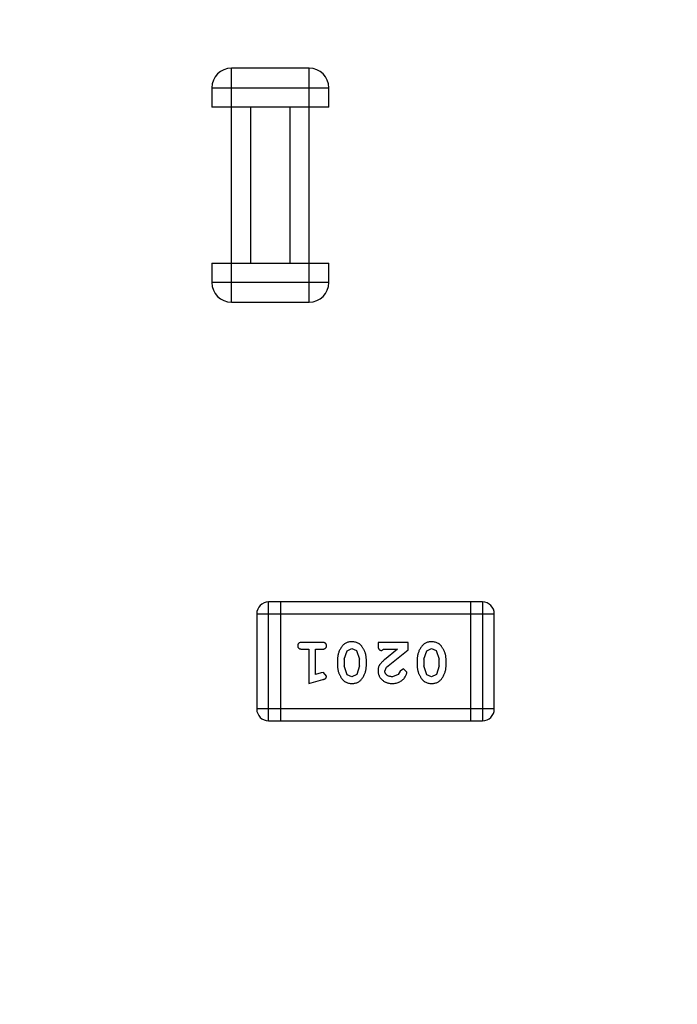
# Model space of a CAD drawing. Header units: millimetres. Extents: x -1 to 131, y 28 to 92.
# Tile 32 of 41: x 118.52 to 120.2, y 58.95 to 61.47. Entities that reach past the tile are written whole.
import ezdxf

# ---------------------------------------------------------------- set-up
doc = ezdxf.new("R2010")
doc.units = ezdxf.units.MM
doc.header["$LTSCALE"] = 1.21
doc.header["$MEASUREMENT"] = 0
doc.header["$PDMODE"] = 3
doc.header["$PDSIZE"] = 0.3125
doc.layers.get('0').update_dxf_attribs({"linetype": 'CONTINUOUS'})
doc.layers.get('DEFPOINTS').update_dxf_attribs({"linetype": 'CONTINUOUS'})
doc.layers.add('Dim', color=3, linetype='CONTINUOUS', lineweight=25)
doc.styles.get("Standard").update_dxf_attribs({"font": 'txt', "width": 0.8})
doc.dimstyles.get("Standard").update_dxf_attribs({"dimtxt": 0.15625, "dimasz": 0.1875, "dimexe": 0.125, "dimexo": 0.0625, "dimgap": 0.09, "dimtad": 0, "dimtih": 1, "dimtoh": 1, "dimzin": 4, "dimdsep": 46, "dimtxsty": 'Standard', "dimblk": '_FILLED', "dimblk1": '_FILLED', "dimblk2": '_FILLED', "dimcen": 0.09, "dimazin": 1, "dimtp": 0.01, "dimtm": 0.01, "dimtfac": 1, "dimtofl": 0, "dimtmove": 0, "dimatfit": 3, "dimldrblk": '_FILLED', "dimfxl": 1, "dimtolj": 1, "dimtzin": 4, "dimarcsym": 0})

# ---------------------------------------------------------------- blocks, each defined once
blk = doc.blocks.new('_FILLED')
at = {"color": 0, "linetype": 'ByBlock'}
blk.add_solid([(0, 0), (-1, 0.1667), (-1, -0.1667)], dxfattribs=at)
blk = doc.blocks.new('*D24')
at = {"color": 0, "linetype": 'ByBlock', "lineweight": -2}
for p, q in [((102.1848, 59.1277), (102.1848, 69.0592)), ((123.7348, 59.1277), (123.7348, 69.0592)), ((102.1848, 68.9342), (111.4032, 68.9342)), ((123.7348, 68.9342), (114.5165, 68.9342))]:
    blk.add_line(p, q, dxfattribs=at)
at = {"layer": 'DEFPOINTS', "color": 0, "linetype": 'ByBlock'}
for p in [(102.1848, 59.0652), (123.7348, 59.0652)]:
    blk.add_point(p, dxfattribs=at)
at = {"color": 0, "linetype": 'ByBlock', "lineweight": -2, "rotation": 180}
blk.add_blockref('_FILLED', (102.1848, 68.9342), dxfattribs=at)
at = {"color": 0, "linetype": 'ByBlock', "lineweight": -2}
blk.add_blockref('_FILLED', (123.7348, 68.9342), dxfattribs=at)
at = {"color": 0, "linetype": 'ByBlock', "lineweight": -2, "insert": (112.9598, 68.9342), "char_height": 1, "attachment_point": 5}
blk.add_mtext('\\A1;21.55', dxfattribs=at)
blk = doc.blocks.new('*D25')
at = {"color": 0, "linetype": 'ByBlock', "lineweight": -2}
for p, q in [((99.4598, 55.5277), (99.4598, 71.01)), ((126.4597, 55.5277), (126.4597, 71.01)), ((99.4598, 70.885), (111.4031, 70.885)), ((126.4597, 70.885), (114.5164, 70.885))]:
    blk.add_line(p, q, dxfattribs=at)
at = {"layer": 'DEFPOINTS', "color": 0, "linetype": 'ByBlock'}
for p in [(99.4598, 55.4652), (126.4597, 55.4652)]:
    blk.add_point(p, dxfattribs=at)
at = {"color": 0, "linetype": 'ByBlock', "lineweight": -2, "rotation": 180}
blk.add_blockref('_FILLED', (99.4598, 70.885), dxfattribs=at)
at = {"color": 0, "linetype": 'ByBlock', "lineweight": -2}
blk.add_blockref('_FILLED', (126.4597, 70.885), dxfattribs=at)
at = {"color": 0, "linetype": 'ByBlock', "lineweight": -2, "insert": (112.9597, 70.885), "char_height": 1, "attachment_point": 5}
blk.add_mtext('\\A1;27.00', dxfattribs=at)

msp = doc.modelspace()

# ---------------------------------------------------------------- linework, layer by layer
at = {"color": 7, "linetype": 'Continuous'}
for p, q in [((119.0588, 60.7488), (119.0588, 61.3488)), ((119.2588, 61.3488), (119.0588, 61.3488)), ((119.2588, 60.7488), (119.2588, 61.3488)), ((119.0088, 61.2988), (119.0088, 61.2488)), ((119.0088, 61.2988), (119.3088, 61.2988)), ((119.3088, 61.2488), (119.3088, 61.2988)), ((119.3088, 61.2488), (119.0088, 61.2488)), ((119.1088, 60.8488), (119.1088, 61.2488)), ((119.2088, 61.2488), (119.2088, 60.8488)), ((119.0088, 60.8488), (119.0088, 60.7988)), ((119.0088, 60.8488), (119.3088, 60.8488)), ((119.3088, 60.7988), (119.3088, 60.8488)), ((119.3088, 60.7988), (119.0088, 60.7988)), ((119.0588, 60.7488), (119.2588, 60.7488)), ((119.1544, 59.6747), (119.1544, 59.9795)), ((119.7031, 59.9795), (119.1544, 59.9795)), ((119.1849, 59.9795), (119.1849, 59.6747)), ((119.6726, 59.9795), (119.6726, 59.6747)), ((119.7031, 59.9795), (119.7031, 59.6747)), ((119.124, 59.949), (119.124, 59.7051)), ((119.124, 59.949), (119.7336, 59.949)), ((119.7336, 59.7051), (119.7336, 59.949)), ((119.2919, 59.8758), (119.24, 59.8758)), ((119.4351, 59.8758), (119.4351, 59.868)), ((119.5121, 59.8758), (119.4351, 59.8758)), ((119.5121, 59.857), (119.5121, 59.8758)), ((119.24, 59.8585), (119.2573, 59.8585)), ((119.2573, 59.8585), (119.2573, 59.7704)), ((119.2746, 59.7936), (119.2746, 59.8585)), ((119.2746, 59.8585), (119.2919, 59.8585)), ((119.3485, 59.8325), (119.3558, 59.8543)), ((119.3558, 59.8543), (119.3681, 59.8601)), ((119.3681, 59.8601), (119.3802, 59.8548)), ((119.3802, 59.8548), (119.3879, 59.8325)), ((119.4437, 59.8554), (119.4492, 59.8585)), ((119.4492, 59.8585), (119.4854, 59.8585)), ((119.4854, 59.8585), (119.4518, 59.8315)), ((119.4571, 59.812), (119.5121, 59.857)), ((119.553, 59.8325), (119.5603, 59.8543)), ((119.5603, 59.8543), (119.5726, 59.8601)), ((119.5726, 59.8601), (119.5847, 59.8548)), ((119.5847, 59.8548), (119.5924, 59.8325)), ((119.3312, 59.8328), (119.3312, 59.815)), ((119.3485, 59.8325), (119.3485, 59.8153)), ((119.3561, 59.793), (119.3485, 59.8153)), ((119.3879, 59.8153), (119.3806, 59.7935)), ((119.3879, 59.8153), (119.3879, 59.8325)), ((119.4052, 59.815), (119.4052, 59.8328)), ((119.5357, 59.8328), (119.5357, 59.815)), ((119.553, 59.8325), (119.553, 59.8153)), ((119.5606, 59.793), (119.553, 59.8153)), ((119.5924, 59.8153), (119.5851, 59.7935)), ((119.5924, 59.8153), (119.5924, 59.8325)), ((119.6097, 59.815), (119.6097, 59.8328)), ((119.2896, 59.7977), (119.2746, 59.7936)), ((119.295, 59.7987), (119.2896, 59.7977)), ((119.3029, 59.7895), (119.295, 59.7987)), ((119.3682, 59.7877), (119.3561, 59.793)), ((119.3806, 59.7935), (119.3682, 59.7877)), ((119.4524, 59.8023), (119.4571, 59.812)), ((119.4867, 59.7931), (119.4719, 59.7877)), ((119.4917, 59.8016), (119.4867, 59.7931)), ((119.5002, 59.8082), (119.4917, 59.8016)), ((119.509, 59.7998), (119.5002, 59.8082)), ((119.5728, 59.7877), (119.5606, 59.793)), ((119.5851, 59.7935), (119.5728, 59.7877)), ((119.2573, 59.7704), (119.2939, 59.7803)), ((119.7336, 59.7051), (119.124, 59.7051)), ((119.1544, 59.6747), (119.7031, 59.6747))]:
    msp.add_line(p, q, dxfattribs=at)
for centre, radius, start, end in [((119.0588, 61.2988), 0.05, 90, 180), ((119.2588, 61.2988), 0.05, 0, 90), ((119.0588, 60.7988), 0.05, 180, 270), ((119.2588, 60.7988), 0.05, 270, 0), ((119.1544, 59.949), 0.0305, 90, 180), ((119.7031, 59.949), 0.0305, 0, 90), ((119.1544, 59.7051), 0.0305, 180, 270), ((119.7031, 59.7051), 0.0305, 270, 0)]:
    msp.add_arc(centre, radius, start, end, dxfattribs=at)
for points, knots in [([(119.24, 59.8758), (119.2391, 59.8758), (119.2374, 59.8758), (119.2351, 59.8753), (119.2331, 59.8746), (119.2316, 59.8735), (119.2304, 59.8722), (119.2296, 59.8707), (119.2291, 59.869), (119.229, 59.8678), (119.229, 59.8672)], [0, 0, 0, 0, 0.169012, 0.317488, 0.445429, 0.560977, 0.67065, 0.776666, 0.88492, 1, 1, 1, 1]), ([(119.229, 59.8672), (119.229, 59.8666), (119.2291, 59.8654), (119.2296, 59.8637), (119.2304, 59.8622), (119.2316, 59.8609), (119.2331, 59.8598), (119.2351, 59.8591), (119.2374, 59.8586), (119.2391, 59.8585), (119.24, 59.8585)], [0, 0, 0, 0, 0.11517, 0.223509, 0.328254, 0.438012, 0.553651, 0.682263, 0.830856, 1, 1, 1, 1]), ([(119.3029, 59.8672), (119.3029, 59.8678), (119.3028, 59.869), (119.3023, 59.8707), (119.3015, 59.8722), (119.3003, 59.8735), (119.2988, 59.8746), (119.2968, 59.8753), (119.2945, 59.8758), (119.2928, 59.8758), (119.2919, 59.8758)], [0, 0, 0, 0, 0.115051, 0.223278, 0.329269, 0.437893, 0.554681, 0.682591, 0.83103, 1, 1, 1, 1]), ([(119.2919, 59.8585), (119.2928, 59.8585), (119.2945, 59.8586), (119.2968, 59.859), (119.2988, 59.8598), (119.3003, 59.8609), (119.3015, 59.8622), (119.3023, 59.8637), (119.3028, 59.8654), (119.3029, 59.8666), (119.3029, 59.8672)], [0, 0, 0, 0, 0.169102, 0.317658, 0.446239, 0.563118, 0.671828, 0.776546, 0.884858, 1, 1, 1, 1]), ([(119.3681, 59.8774), (119.3667, 59.8774), (119.3639, 59.8773), (119.3598, 59.8766), (119.3559, 59.8755), (119.3524, 59.8739), (119.349, 59.8718), (119.346, 59.8693), (119.3432, 59.8664), (119.3407, 59.863), (119.3385, 59.8594), (119.3366, 59.8557), (119.3349, 59.852), (119.3336, 59.8482), (119.3325, 59.8444), (119.3318, 59.8406), (119.3313, 59.8367), (119.3313, 59.8341), (119.3312, 59.8328)], [0, 0, 0, 0, 0.067217, 0.131051, 0.19272, 0.252824, 0.312745, 0.373449, 0.436041, 0.501494, 0.567761, 0.632087, 0.695096, 0.757109, 0.817993, 0.878657, 0.939311, 1, 1, 1, 1]), ([(119.4052, 59.8328), (119.4051, 59.8339), (119.4051, 59.836), (119.4048, 59.8392), (119.4043, 59.8423), (119.4036, 59.8454), (119.4028, 59.8484), (119.4016, 59.8514), (119.4004, 59.8544), (119.3989, 59.8573), (119.3973, 59.86), (119.3957, 59.8626), (119.394, 59.8649), (119.3924, 59.867), (119.3907, 59.8688), (119.389, 59.8705), (119.3873, 59.8719), (119.3849, 59.8735), (119.3817, 59.8751), (119.3775, 59.8764), (119.3729, 59.8773), (119.3698, 59.8774), (119.3681, 59.8774)], [0, 0, 0, 0, 0.049886, 0.09882, 0.148132, 0.19689, 0.246038, 0.295176, 0.345305, 0.395692, 0.445312, 0.491875, 0.535813, 0.577009, 0.616081, 0.652689, 0.687585, 0.720206, 0.785062, 0.85223, 0.923759, 1, 1, 1, 1]), ([(119.4351, 59.868), (119.4351, 59.8669), (119.4351, 59.8649), (119.4356, 59.8622), (119.4362, 59.86), (119.4373, 59.8582), (119.4386, 59.8569), (119.4401, 59.856), (119.4418, 59.8555), (119.4431, 59.8554), (119.4437, 59.8554)], [0, 0, 0, 0, 0.1844, 0.34094, 0.473574, 0.586824, 0.690029, 0.789175, 0.890445, 1, 1, 1, 1]), ([(119.5726, 59.8774), (119.5712, 59.8774), (119.5684, 59.8773), (119.5643, 59.8766), (119.5604, 59.8755), (119.5569, 59.8739), (119.5535, 59.8718), (119.5505, 59.8693), (119.5477, 59.8664), (119.5452, 59.863), (119.543, 59.8594), (119.5411, 59.8557), (119.5394, 59.852), (119.5381, 59.8482), (119.537, 59.8444), (119.5363, 59.8406), (119.5358, 59.8367), (119.5358, 59.8341), (119.5357, 59.8328)], [0, 0, 0, 0, 0.067217, 0.131051, 0.19272, 0.252824, 0.312745, 0.373449, 0.436041, 0.501494, 0.567761, 0.632087, 0.695096, 0.757109, 0.817993, 0.878657, 0.939311, 1, 1, 1, 1]), ([(119.6097, 59.8328), (119.6097, 59.8339), (119.6096, 59.836), (119.6093, 59.8392), (119.6088, 59.8423), (119.6081, 59.8454), (119.6073, 59.8484), (119.6061, 59.8514), (119.6049, 59.8544), (119.6034, 59.8573), (119.6018, 59.86), (119.6002, 59.8626), (119.5985, 59.8649), (119.5969, 59.867), (119.5952, 59.8688), (119.5935, 59.8705), (119.5918, 59.8719), (119.5894, 59.8735), (119.5862, 59.8751), (119.582, 59.8764), (119.5775, 59.8773), (119.5743, 59.8774), (119.5726, 59.8774)], [0, 0, 0, 0, 0.049886, 0.09882, 0.148132, 0.19689, 0.246038, 0.295176, 0.345305, 0.395692, 0.445312, 0.491875, 0.535813, 0.577009, 0.616081, 0.652689, 0.687585, 0.720206, 0.785062, 0.85223, 0.923759, 1, 1, 1, 1]), ([(119.3312, 59.815), (119.3312, 59.814), (119.3313, 59.8118), (119.3316, 59.8086), (119.3321, 59.8055), (119.3328, 59.8024), (119.3337, 59.7993), (119.3348, 59.7963), (119.3361, 59.7934), (119.3376, 59.7905), (119.3392, 59.7878), (119.3408, 59.7852), (119.3425, 59.7829), (119.3442, 59.7808), (119.3459, 59.7789), (119.3476, 59.7773), (119.3493, 59.7759), (119.3517, 59.7743), (119.3549, 59.7727), (119.359, 59.7714), (119.3636, 59.7706), (119.3667, 59.7705), (119.3684, 59.7704)], [0, 0, 0, 0, 0.049855, 0.099516, 0.148482, 0.19758, 0.246804, 0.296268, 0.346517, 0.397047, 0.446826, 0.49336, 0.537801, 0.579207, 0.617974, 0.654833, 0.689171, 0.722088, 0.786392, 0.853518, 0.924186, 1, 1, 1, 1]), ([(119.3684, 59.7704), (119.3698, 59.7705), (119.3726, 59.7705), (119.3767, 59.7713), (119.3805, 59.7724), (119.3841, 59.774), (119.3874, 59.776), (119.3905, 59.7785), (119.3932, 59.7815), (119.3957, 59.7849), (119.3979, 59.7885), (119.3998, 59.7922), (119.4015, 59.7959), (119.4028, 59.7996), (119.4039, 59.8034), (119.4046, 59.8073), (119.4051, 59.8111), (119.4051, 59.8137), (119.4052, 59.815)], [0, 0, 0, 0, 0.06692, 0.130834, 0.19258, 0.252759, 0.312631, 0.373411, 0.436359, 0.501894, 0.568244, 0.632472, 0.69556, 0.757163, 0.818592, 0.878885, 0.939235, 1, 1, 1, 1]), ([(119.4518, 59.8315), (119.4509, 59.8307), (119.4492, 59.8292), (119.4469, 59.827), (119.4448, 59.8249), (119.4429, 59.8229), (119.4413, 59.821), (119.4399, 59.8193), (119.4388, 59.8176), (119.4377, 59.8156), (119.4366, 59.813), (119.4357, 59.8099), (119.4351, 59.8066), (119.4351, 59.8043), (119.4351, 59.8032)], [0, 0, 0, 0, 0.103002, 0.197728, 0.285279, 0.365235, 0.437224, 0.502446, 0.560545, 0.611446, 0.707576, 0.80349, 0.900532, 1, 1, 1, 1]), ([(119.5357, 59.815), (119.5358, 59.814), (119.5358, 59.8118), (119.5361, 59.8086), (119.5366, 59.8055), (119.5373, 59.8024), (119.5382, 59.7993), (119.5393, 59.7963), (119.5406, 59.7934), (119.5421, 59.7905), (119.5437, 59.7878), (119.5453, 59.7852), (119.547, 59.7829), (119.5487, 59.7808), (119.5504, 59.7789), (119.5521, 59.7773), (119.5538, 59.7759), (119.5562, 59.7743), (119.5594, 59.7727), (119.5635, 59.7714), (119.5681, 59.7706), (119.5712, 59.7705), (119.5729, 59.7704)], [0, 0, 0, 0, 0.049855, 0.099516, 0.148482, 0.19758, 0.246804, 0.296268, 0.346517, 0.397047, 0.446826, 0.49336, 0.537801, 0.579207, 0.617974, 0.654833, 0.689171, 0.722088, 0.786392, 0.853518, 0.924186, 1, 1, 1, 1]), ([(119.5729, 59.7704), (119.5743, 59.7705), (119.5771, 59.7705), (119.5812, 59.7713), (119.585, 59.7724), (119.5886, 59.774), (119.5919, 59.776), (119.595, 59.7785), (119.5978, 59.7815), (119.6002, 59.7849), (119.6024, 59.7885), (119.6043, 59.7922), (119.606, 59.7959), (119.6073, 59.7996), (119.6084, 59.8034), (119.6091, 59.8073), (119.6096, 59.8111), (119.6096, 59.8137), (119.6097, 59.815)], [0, 0, 0, 0, 0.06692, 0.130834, 0.19258, 0.252759, 0.312631, 0.373411, 0.436359, 0.501894, 0.568244, 0.632472, 0.69556, 0.757163, 0.818592, 0.878885, 0.939235, 1, 1, 1, 1]), ([(119.2939, 59.7803), (119.2947, 59.7806), (119.2963, 59.781), (119.2984, 59.7819), (119.3, 59.7828), (119.3012, 59.7838), (119.302, 59.785), (119.3025, 59.7863), (119.3029, 59.7878), (119.3029, 59.7889), (119.3029, 59.7895)], [0, 0, 0, 0, 0.187321, 0.344927, 0.475328, 0.579604, 0.674244, 0.773631, 0.882025, 1, 1, 1, 1]), ([(119.4351, 59.8032), (119.4351, 59.8021), (119.4352, 59.7999), (119.4356, 59.7966), (119.4365, 59.7935), (119.4376, 59.7906), (119.439, 59.7877), (119.4408, 59.785), (119.4429, 59.7824), (119.4453, 59.78), (119.448, 59.7777), (119.4508, 59.7758), (119.4539, 59.7741), (119.4571, 59.7727), (119.4605, 59.7717), (119.4641, 59.771), (119.4678, 59.7705), (119.4704, 59.7705), (119.4717, 59.7704)], [0, 0, 0, 0, 0.060981, 0.120256, 0.178148, 0.236115, 0.293993, 0.352864, 0.413358, 0.476056, 0.539296, 0.602396, 0.665116, 0.728325, 0.792919, 0.859317, 0.928302, 1, 1, 1, 1]), ([(119.4719, 59.7877), (119.4704, 59.7878), (119.4678, 59.7879), (119.4639, 59.7887), (119.4606, 59.7901), (119.4577, 59.792), (119.4554, 59.7943), (119.4536, 59.7968), (119.4526, 59.7995), (119.4524, 59.8013), (119.4524, 59.8023)], [0, 0, 0, 0, 0.156344, 0.299348, 0.4327, 0.561, 0.682299, 0.791883, 0.89611, 1, 1, 1, 1]), ([(119.4717, 59.7704), (119.4734, 59.7705), (119.4768, 59.7706), (119.4817, 59.7715), (119.4865, 59.7729), (119.491, 59.7749), (119.4951, 59.7773), (119.4988, 59.7802), (119.5019, 59.7834), (119.5044, 59.787), (119.5064, 59.7906), (119.5078, 59.7939), (119.5088, 59.7969), (119.5089, 59.7989), (119.509, 59.7998)], [0, 0, 0, 0, 0.098286, 0.193983, 0.289056, 0.384352, 0.477435, 0.566197, 0.652355, 0.737986, 0.818188, 0.887401, 0.94802, 1, 1, 1, 1])]:
    msp.add_open_spline(points, degree=3, knots=knots, dxfattribs=at)

# ---------------------------------------------------------------- dimensions: what is measured, and where the dimension line sits
at = {"layer": 'Dim'}
for base, p1, p2, picture, middle in [((126.4597, 70.885), (99.4598, 55.4652), (126.4597, 55.4652), '*D25', (112.9597, 70.885)), ((123.7348, 68.9342), (102.1848, 59.0652), (123.7348, 59.0652), '*D24', (112.9598, 68.9342))]:
    dim = msp.add_linear_dim(base=base, p1=p1, p2=p2, dimstyle='Standard', override={"dimtxt": 1, "dimasz": 1, "dimtih": 0, "dimtoh": 0, "dimzin": 0, "dimcen": 0.198, "dimadec": 0, "dimazin": 0, "dimtp": 0, "dimtm": 0, "dimtdec": 4, "dimtzin": 0}, dxfattribs=at)
    dim.commit()
    dim.dimension.update_dxf_attribs({"geometry": picture, "text_midpoint": middle})

doc.saveas('drawing.dxf')
